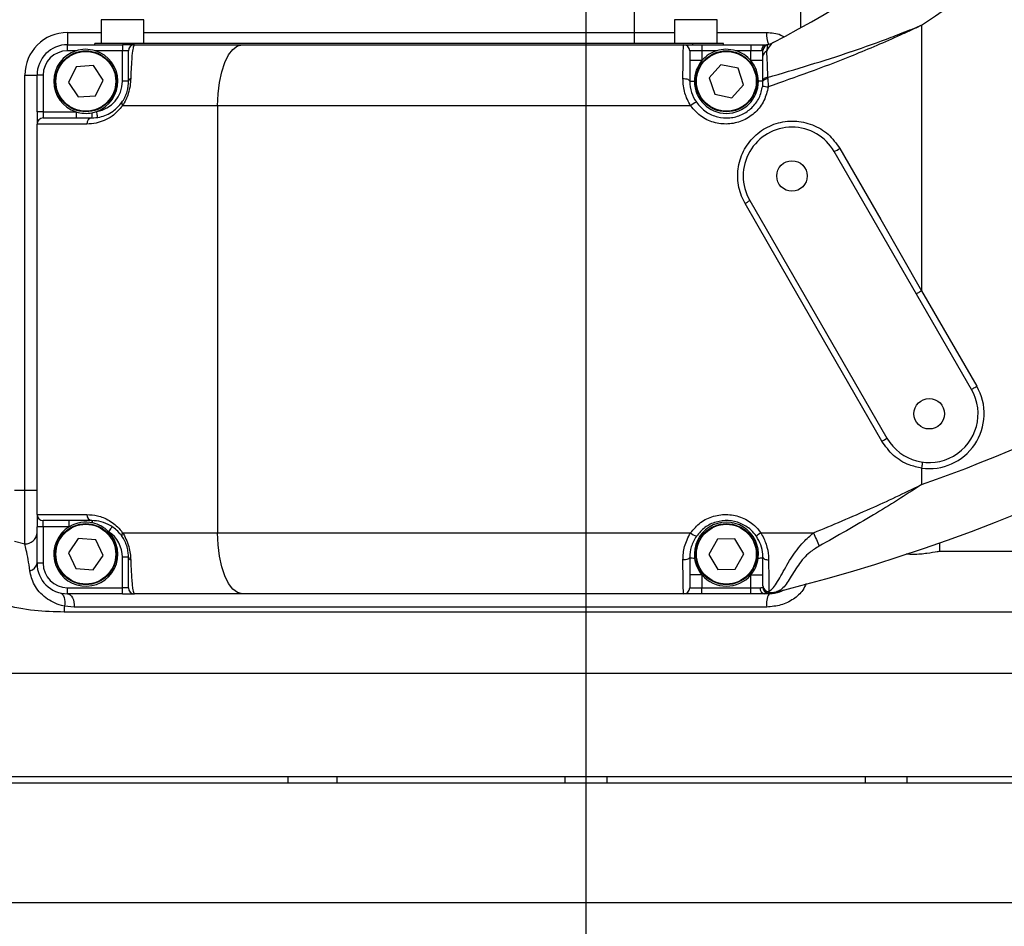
# Model space of a CAD drawing. Header units: millimetres. Extents: x 1654 to 2248, y 5204 to 5624.
# Tile 41 of 81: x 1798 to 1814, y 5445 to 5459. Entities that reach past the tile are written whole.
import ezdxf

# ---------------------------------------------------------------- set-up
doc = ezdxf.new("R2010")
doc.units = ezdxf.units.MM
doc.header["$PDSIZE"] = -1
for name, color, linetype in [('运动空间01轨迹1-1', 2, 'Continuous'), ('运动空间02尺寸标注', 3, 'Continuous'), ('运动空间04中心线', 1, 'Continuous'), ('运动空间05模型', 7, 'Continuous')]:
    doc.layers.add(name, color=color, linetype=linetype)
doc.styles.add('PC_TEXTSTYLE2', font='ISOCP.SHX', dxfattribs={"width": 0.707, "bigfont": 'GBCBIG.SHX'})
doc.styles.add('SLDTEXTSTYLE0', font='TXT', dxfattribs={"width": 0.7})
doc.dimstyles.new('SLDDIMSTYLE1', dxfattribs={"dimtxt": 5, "dimasz": 4.08, "dimexe": 1, "dimexo": 0.0625, "dimgap": 0.875, "dimtad": 1, "dimlfac": 10, "dimrnd": 1e-09, "dimzin": 12, "dimdsep": 46, "dimtxsty": 'SLDTEXTSTYLE0', "dimsah": 1, "dimcen": 0.09, "dimadec": 0, "dimazin": 3, "dimtfac": 1, "dimtdec": 3, "dimtofl": 0, "dimtmove": 0, "dimatfit": 3, "dimfxl": 1, "dimfrac": 2, "dimtolj": 1, "dimtzin": 12, "dimarcsym": 0})

# ---------------------------------------------------------------- blocks, each defined once
blk = doc.blocks.new('*D162')
at = {"layer": 'Defpoints', "color": 0}
for p in [(1948.799, 5468.664), (1806.83, 5433.492), (1806.83, 5424.168)]:
    blk.add_point(p, dxfattribs=at)
at = {"layer": '运动空间02尺寸标注', "color": 0, "lineweight": -2}
for p, q in [((1948.799, 5468.601), (1948.799, 5432.492)), ((1806.83, 5424.23), (1806.83, 5434.492)), ((1944.719, 5433.492), (1810.91, 5433.492))]:
    blk.add_line(p, q, dxfattribs=at)
at = {"layer": '运动空间02尺寸标注', "color": 0}
for points in [[(1810.91, 5434.172), (1810.91, 5432.812), (1806.83, 5433.492)], [(1944.719, 5432.812), (1944.719, 5434.172), (1948.799, 5433.492)]]:
    blk.add_solid(points, dxfattribs=at)
at = {"layer": '运动空间02尺寸标注', "color": 0, "insert": (1868.717, 5439.367), "char_height": 5, "attachment_point": 2}
blk.add_mtext('\\A1;1420', dxfattribs=at)
blk = doc.blocks.new('*D164')
at = {"layer": 'Defpoints', "color": 0}
for p in [(1755.398, 5468.664), (1815.68, 5468.664), (1813.43, 5425.664)]:
    blk.add_point(p, dxfattribs=at)
at = {"layer": '运动空间02尺寸标注', "color": 0, "lineweight": -2}
for p, q in [((1815.617, 5468.664), (1754.398, 5468.664)), ((1755.398, 5429.744), (1755.398, 5464.584)), ((1813.367, 5425.664), (1754.398, 5425.664))]:
    blk.add_line(p, q, dxfattribs=at)
at = {"layer": '运动空间02尺寸标注', "color": 0}
for points in [[(1756.078, 5464.584), (1754.718, 5464.584), (1755.398, 5468.664)], [(1754.718, 5429.744), (1756.078, 5429.744), (1755.398, 5425.664)]]:
    blk.add_solid(points, dxfattribs=at)
at = {"layer": '运动空间02尺寸标注', "color": 0, "insert": (1749.523, 5449.279), "char_height": 5, "attachment_point": 2, "rotation": 90, "style": 'PC_TEXTSTYLE2'}
blk.add_mtext('\\A1;430', dxfattribs=at)
blk = doc.blocks.new('*D171')
at = {"layer": 'Defpoints', "color": 0}
for p in [(1740.742, 5551.664), (1832.83, 5551.664), (1813.43, 5425.664)]:
    blk.add_point(p, dxfattribs=at)
at = {"layer": '运动空间02尺寸标注', "color": 0, "lineweight": -2}
for p, q in [((1832.767, 5551.664), (1739.742, 5551.664)), ((1740.742, 5429.744), (1740.742, 5547.584)), ((1813.367, 5425.664), (1739.742, 5425.664))]:
    blk.add_line(p, q, dxfattribs=at)
at = {"layer": '运动空间02尺寸标注', "color": 0}
for points in [[(1741.422, 5547.584), (1740.062, 5547.584), (1740.742, 5551.664)], [(1740.062, 5429.744), (1741.422, 5429.744), (1740.742, 5425.664)]]:
    blk.add_solid(points, dxfattribs=at)
at = {"layer": '运动空间02尺寸标注', "color": 0, "insert": (1737.367, 5488.664), "char_height": 5, "attachment_point": 5, "rotation": 90, "style": 'PC_TEXTSTYLE2'}
blk.add_mtext('\\A1;1260', dxfattribs=at)
blk = doc.blocks.new('*D131')
at = {"layer": 'Defpoints', "color": 0}
for p in [(1824.83, 5592.633), (1725.311, 5425.664), (1806.83, 5425.664)]:
    blk.add_point(p, dxfattribs=at)
at = {"layer": '运动空间02尺寸标注', "color": 0, "lineweight": -2}
for p, q in [((1824.767, 5592.633), (1724.311, 5592.633)), ((1725.311, 5588.553), (1725.311, 5429.744)), ((1806.768, 5425.664), (1724.311, 5425.664))]:
    blk.add_line(p, q, dxfattribs=at)
at = {"layer": '运动空间02尺寸标注', "color": 0}
for points in [[(1725.991, 5588.553), (1724.631, 5588.553), (1725.311, 5592.633)], [(1724.631, 5429.744), (1725.991, 5429.744), (1725.311, 5425.664)]]:
    blk.add_solid(points, dxfattribs=at)
at = {"layer": '运动空间02尺寸标注', "color": 0, "insert": (1721.936, 5509.148), "char_height": 5, "attachment_point": 5, "rotation": 90, "style": 'PC_TEXTSTYLE2'}
blk.add_mtext('\\A1;1669.7', dxfattribs=at)

msp = doc.modelspace()

# ---------------------------------------------------------------- linework, layer by layer
at = {"layer": '运动空间01轨迹1-1'}
msp.add_arc((1824.829779, 5468.663585), 123.96969, 289.99999841, 179.98431917, dxfattribs=at)
at = {"layer": '运动空间04中心线', "color": 2}
msp.add_line((1806.83015, 5423.881161), (1806.829775, 5469.863586), dxfattribs=at)
at = {"layer": '运动空间05模型', "lineweight": 25}
for p, q in [((1807.617632, 5462.143587), (1807.617632, 5459.163587)), ((1810.351661, 5459.243526), (1810.351661, 5462.143587)), ((1798.879776, 5459.373586), (1798.879776, 5458.983587)), ((1799.579776, 5459.373586), (1798.879776, 5459.373586)), ((1799.579776, 5458.983587), (1799.579776, 5459.373586)), ((1808.279774, 5459.373586), (1808.279774, 5458.983587)), ((1808.979774, 5459.373586), (1808.279774, 5459.373586)), ((1808.979774, 5458.983587), (1808.979774, 5459.373586)), ((1812.329775, 5459.281965), (1812.329775, 5454.931536)), ((1798.329774, 5459.163587), (1798.329774, 5458.963586)), ((1798.329774, 5459.163587), (1798.879776, 5459.163587)), ((1799.579776, 5459.163587), (1807.617632, 5459.163587)), ((1807.617632, 5459.163587), (1808.279774, 5459.163587)), ((1807.617632, 5459.163587), (1807.617632, 5458.983587)), ((1808.979774, 5459.163587), (1809.788427, 5459.163587)), ((1798.329774, 5458.863586), (1798.329774, 5458.963586)), ((1798.329774, 5458.963586), (1799.229774, 5458.963586)), ((1798.779774, 5458.963586), (1798.779774, 5458.983587)), ((1799.279777, 5458.983587), (1798.779774, 5458.983587)), ((1799.229774, 5458.963586), (1799.229774, 5458.863586)), ((1799.429775, 5458.963586), (1799.229774, 5458.963586)), ((1808.579776, 5458.983587), (1799.279777, 5458.983587)), ((1799.279777, 5458.963586), (1799.279777, 5458.983587)), ((1799.429775, 5458.963586), (1801.197562, 5458.963586)), ((1801.197562, 5458.963586), (1808.429775, 5458.963586)), ((1808.429775, 5458.963586), (1808.729774, 5458.963586)), ((1809.079776, 5458.983587), (1808.579776, 5458.983587)), ((1808.579776, 5458.963586), (1808.579776, 5458.983587)), ((1808.729774, 5458.963586), (1808.729774, 5458.863586)), ((1808.729774, 5458.963586), (1809.529776, 5458.963586)), ((1809.079776, 5458.963586), (1809.079776, 5458.983587)), ((1809.529776, 5458.963586), (1809.529776, 5458.863586)), ((1809.529776, 5458.963586), (1809.79316, 5458.963586)), ((1809.79316, 5458.963586), (1809.789557, 5458.963586)), ((1809.895319, 5458.997658), (1809.884131, 5458.991821)), ((1798.469696, 5458.863586), (1798.329774, 5458.863586)), ((1799.229774, 5458.863586), (1798.789853, 5458.863586)), ((1799.329776, 5458.863586), (1799.229774, 5458.863586)), ((1799.229774, 5458.363587), (1799.229774, 5458.863586)), ((1808.729774, 5458.863586), (1808.529777, 5458.863586)), ((1808.729774, 5458.863586), (1808.729774, 5458.703624)), ((1808.969698, 5458.863586), (1808.729774, 5458.863586)), ((1809.529776, 5458.863586), (1809.289852, 5458.863586)), ((1809.529776, 5458.703624), (1809.529776, 5458.863586)), ((1809.705365, 5458.863586), (1809.529776, 5458.863586)), ((1798.756144, 5458.620153), (1798.470766, 5458.601309)), ((1798.915154, 5458.382432), (1798.756144, 5458.620153)), ((1808.729774, 5458.703624), (1808.529777, 5458.703624)), ((1809.040791, 5458.635391), (1808.849892, 5458.422425)), ((1809.320674, 5458.576551), (1809.040791, 5458.635391)), ((1809.729776, 5458.703624), (1809.529776, 5458.703624)), ((1797.629774, 5458.463587), (1797.829774, 5458.463587)), ((1797.629774, 5451.663586), (1797.629774, 5458.463587)), ((1797.929776, 5458.463587), (1797.829774, 5458.463587)), ((1797.829774, 5457.863587), (1797.829774, 5458.463587)), ((1797.929776, 5458.463587), (1797.929776, 5457.863587)), ((1798.470766, 5458.601309), (1798.344398, 5458.344741)), ((1809.409657, 5458.304746), (1809.320674, 5458.576551)), ((1798.344398, 5458.344741), (1798.503405, 5458.107018)), ((1798.788786, 5458.125864), (1798.915154, 5458.382432)), ((1799.329776, 5458.363587), (1799.229774, 5458.363587)), ((1808.529777, 5458.363587), (1808.604774, 5458.363587)), ((1808.849892, 5458.422425), (1808.938879, 5458.150621)), ((1809.218759, 5458.091782), (1809.409657, 5458.304746)), ((1809.729776, 5458.363587), (1809.654776, 5458.363587)), ((1809.729776, 5458.363587), (1809.729776, 5458.379599)), ((1809.805906, 5458.427243), (1809.808034, 5458.403955)), ((1798.503405, 5458.107018), (1798.788786, 5458.125864)), ((1808.938879, 5458.150621), (1809.218759, 5458.091782)), ((1800.789506, 5457.963586), (1799.232281, 5457.963586)), ((1800.789506, 5457.963586), (1800.789506, 5450.963587)), ((1808.541924, 5457.963586), (1800.789506, 5457.963586)), ((1797.929776, 5457.863587), (1797.829774, 5457.863587)), ((1797.829774, 5457.863587), (1797.829774, 5457.663587)), ((1797.929776, 5457.863587), (1797.929776, 5457.763587)), ((1797.929776, 5457.863587), (1798.469696, 5457.863587)), ((1798.469696, 5457.863587), (1798.469696, 5457.763587)), ((1797.829774, 5451.263586), (1797.829774, 5457.663587)), ((1798.646102, 5457.663587), (1797.829774, 5457.663587)), ((1797.929776, 5457.763587), (1798.729775, 5457.763587)), ((1813.147596, 5453.315029), (1810.897595, 5457.212144)), ((1809.511954, 5456.412144), (1811.761955, 5452.515029)), ((1812.329775, 5454.931536), (1813.234198, 5453.365029)), ((1812.329775, 5452.023752), (1812.329775, 5451.753736)), ((1797.462279, 5451.663586), (1797.629774, 5451.663586)), ((1797.629774, 5450.782867), (1797.629774, 5451.663586)), ((1797.629774, 5451.663586), (1797.829774, 5451.663586)), ((1797.829774, 5451.263586), (1798.646102, 5451.263586)), ((1797.829774, 5451.263586), (1797.829774, 5451.063587)), ((1797.929776, 5451.063587), (1797.829774, 5451.063587)), ((1797.829774, 5450.463586), (1797.829774, 5451.063587)), ((1798.729775, 5451.163586), (1797.929776, 5451.163586)), ((1797.929776, 5451.063587), (1797.929776, 5451.163586)), ((1798.359359, 5451.063587), (1797.929776, 5451.063587)), ((1797.929776, 5451.063587), (1797.929776, 5450.463586)), ((1798.359359, 5451.063587), (1798.359359, 5451.163586)), ((1798.506907, 5450.871848), (1798.344678, 5450.636309)), ((1798.792002, 5450.849126), (1798.506907, 5450.871848)), ((1799.232281, 5450.963587), (1800.789506, 5450.963587)), ((1800.789506, 5450.963587), (1808.541924, 5450.963587)), ((1809.269339, 5450.863221), (1808.983368, 5450.859271)), ((1809.415749, 5450.617537), (1809.269339, 5450.863221)), ((1809.694916, 5450.963587), (1810.55893, 5450.963587)), ((1797.462279, 5450.827001), (1797.629774, 5450.782867)), ((1798.914871, 5450.590864), (1798.792002, 5450.849126)), ((1808.983368, 5450.859271), (1808.843804, 5450.609636)), ((1812.629775, 5450.661694), (1812.629775, 5450.799162)), ((1798.344678, 5450.636309), (1798.46755, 5450.378048)), ((1798.752645, 5450.355325), (1798.914871, 5450.590864)), ((1799.329776, 5450.563586), (1799.229774, 5450.563586)), ((1799.229774, 5450.063586), (1799.229774, 5450.563586)), ((1808.843804, 5450.609636), (1808.990211, 5450.363951)), ((1809.276182, 5450.367902), (1809.415749, 5450.617537)), ((1812.646854, 5450.663587), (1814.984462, 5450.663587)), ((1797.929776, 5450.463586), (1797.829774, 5450.463586)), ((1798.46755, 5450.378048), (1798.752645, 5450.355325)), ((1808.729774, 5450.27355), (1808.529777, 5450.27355)), ((1808.729774, 5450.27355), (1808.729774, 5450.063586)), ((1808.990211, 5450.363951), (1809.276182, 5450.367902)), ((1809.529776, 5450.27355), (1809.729776, 5450.27355)), ((1809.529776, 5450.063586), (1809.529776, 5450.27355)), ((1798.329774, 5450.063586), (1799.229774, 5450.063586)), ((1798.329774, 5449.963587), (1798.329774, 5450.063586)), ((1799.329776, 5450.063586), (1799.229774, 5450.063586)), ((1799.229774, 5449.963587), (1799.229774, 5450.063586)), ((1808.529777, 5450.063586), (1808.729774, 5450.063586)), ((1808.729774, 5449.963587), (1808.729774, 5450.063586)), ((1808.729774, 5450.063586), (1809.529776, 5450.063586)), ((1809.529776, 5450.063586), (1809.682301, 5450.063586)), ((1809.529776, 5449.963587), (1809.529776, 5450.063586)), ((1799.229774, 5449.963587), (1798.329774, 5449.963587)), ((1799.229774, 5449.963587), (1799.429775, 5449.963587)), ((1801.197562, 5449.963587), (1799.429775, 5449.963587)), ((1808.429775, 5449.963587), (1801.197562, 5449.963587)), ((1808.729774, 5449.963587), (1808.429775, 5449.963587)), ((1809.529776, 5449.963587), (1808.729774, 5449.963587)), ((1809.758562, 5449.963587), (1809.529776, 5449.963587)), ((1809.757901, 5449.963587), (1809.758562, 5449.963587)), ((1809.827361, 5449.999585), (1809.831557, 5449.986845)), ((1809.831557, 5449.986845), (1809.844995, 5449.96941)), ((1809.926793, 5449.979047), (1809.838561, 5449.965765)), ((1810.013953, 5450.011911), (1809.926793, 5449.979047)), ((1798.441258, 5449.746919), (1798.277954, 5449.76342)), ((1809.790427, 5449.746919), (1798.441258, 5449.746919)), ((1815.566939, 5449.663586), (1798.275105, 5449.663586)), ((1791.829777, 5448.663586), (1816.377908, 5448.663586)), ((1821.829775, 5446.963586), (1791.830528, 5446.963586)), ((1791.861368, 5446.863586), (1821.829775, 5446.863586)), ((1801.946116, 5446.863586), (1801.946116, 5446.963586)), ((1802.741942, 5446.963586), (1802.741942, 5446.863586)), ((1806.489307, 5446.863586), (1806.489307, 5446.963586)), ((1807.170242, 5446.963586), (1807.170242, 5446.863586)), ((1811.410064, 5446.863586), (1811.410064, 5446.963586)), ((1812.087608, 5446.963586), (1812.087608, 5446.863586)), ((1795.098013, 5444.902648), (1821.829775, 5444.902648))]:
    msp.add_line(p, q, dxfattribs=at)
at = {"layer": '运动空间05模型', "lineweight": 25, "flags": 128}
for points in [[(1800.789506, 5457.963586), (1800.797347, 5458.158676), (1800.820569, 5458.34627), (1800.858277, 5458.519156), (1800.909022, 5458.670694), (1800.970859, 5458.795056), (1801.041404, 5458.887465), (1801.117954, 5458.944371), (1801.197562, 5458.963586)], [(1808.417336, 5458.408031), (1808.438486, 5458.408208), (1808.459247, 5458.406389), (1808.47869, 5458.402655), (1808.495942, 5458.397171), (1808.510235, 5458.390185), (1808.520925, 5458.382009), (1808.527539, 5458.373009), (1808.529777, 5458.363587)], [(1809.805906, 5458.427243), (1809.790168, 5458.424649), (1809.77552, 5458.420812), (1809.762371, 5458.415839), (1809.751076, 5458.409868), (1809.741953, 5458.403063), (1809.735251, 5458.395611), (1809.731153, 5458.387718), (1809.729776, 5458.379599)], [(1809.808034, 5458.403955), (1809.791929, 5458.401869), (1809.776906, 5458.398692), (1809.763384, 5458.394516), (1809.751755, 5458.389458), (1809.742347, 5458.383663), (1809.73543, 5458.377297), (1809.731198, 5458.370541), (1809.729776, 5458.363587)], [(1798.823524, 5457.770956), (1798.823226, 5457.772854), (1798.822335, 5457.778475), (1798.820892, 5457.787602), (1798.818949, 5457.799886), (1798.81658, 5457.814853), (1798.81388, 5457.83193), (1798.810947, 5457.850458), (1798.807902, 5457.869728)], [(1810.988939, 5457.262143), (1811.65917, 5456.097168), (1812.329775, 5454.931536)], [(1811.677659, 5452.465029), (1810.929144, 5453.766078), (1810.181612, 5455.065421), (1809.435586, 5456.362143)], [(1812.243173, 5454.881535), (1812.244836, 5454.882497), (1812.249765, 5454.885342), (1812.257767, 5454.889962), (1812.268538, 5454.89618), (1812.281663, 5454.903757), (1812.296635, 5454.912402), (1812.312881, 5454.921781), (1812.329775, 5454.931536)], [(1813.147596, 5453.315029), (1813.149259, 5453.31599), (1813.154188, 5453.318835), (1813.16219, 5453.323456), (1813.172961, 5453.329674), (1813.186086, 5453.337251), (1813.201058, 5453.345895), (1813.217304, 5453.355275), (1813.234198, 5453.365029)], [(1812.343663, 5452.122783), (1812.343398, 5452.12088), (1812.342608, 5452.115244), (1812.341324, 5452.106093), (1812.339595, 5452.093778), (1812.337491, 5452.078771), (1812.335089, 5452.061649), (1812.332484, 5452.043072), (1812.329775, 5452.023752)], [(1799.059248, 5451.065032), (1799.058193, 5451.063426), (1799.055067, 5451.05867), (1799.049995, 5451.050947), (1799.043164, 5451.040554), (1799.034843, 5451.027889), (1799.025351, 5451.01344), (1799.015049, 5450.997762), (1799.004335, 5450.981458)], [(1801.197562, 5449.963587), (1801.117954, 5449.982801), (1801.041404, 5450.039707), (1800.970859, 5450.132117), (1800.909022, 5450.25648), (1800.858277, 5450.408016), (1800.820569, 5450.580903), (1800.797347, 5450.768496), (1800.789506, 5450.963587)], [(1808.529777, 5450.563586), (1808.527539, 5450.554164), (1808.520925, 5450.545163), (1808.510235, 5450.536987), (1808.495942, 5450.530002), (1808.47869, 5450.524519), (1808.459247, 5450.520784), (1808.438486, 5450.518964), (1808.417336, 5450.519142)], [(1809.729776, 5450.563586), (1809.731508, 5450.555325), (1809.736643, 5450.547349), (1809.745002, 5450.539936), (1809.7563, 5450.533342), (1809.77014, 5450.527795), (1809.786049, 5450.523488), (1809.803468, 5450.520571), (1809.821803, 5450.519142)], [(1798.211694, 5449.977729), (1798.232136, 5449.968991), (1798.250097, 5449.95345), (1798.264921, 5449.931677), (1798.276064, 5449.904469), (1798.283118, 5449.872825), (1798.285821, 5449.837904), (1798.284078, 5449.800985), (1798.277954, 5449.76342)], [(1798.329774, 5449.963587), (1798.352743, 5449.959326), (1798.374734, 5449.946726), (1798.394809, 5449.926323), (1798.412112, 5449.898987), (1798.425907, 5449.865882), (1798.435608, 5449.828419), (1798.440799, 5449.788193), (1798.441258, 5449.746919)]]:
    msp.add_lwpolyline(points, dxfattribs=at)
at = {"layer": '运动空间05模型', "lineweight": 25}
for centre, radius in [((1798.629775, 5458.363586), 0.5), ((1798.629775, 5458.363586), 0.49), ((1809.129775, 5458.363586), 0.5), ((1809.129775, 5458.363586), 0.49), ((1810.204775, 5456.812144), 0.25), ((1812.454775, 5452.915029), 0.25), ((1798.629775, 5450.613586), 0.5), ((1798.629775, 5450.613586), 0.49), ((1809.129775, 5450.613586), 0.5), ((1809.129775, 5450.613586), 0.49)]:
    msp.add_circle(centre, radius, dxfattribs=at)
for centre, radius, start, end in [((1800.637953, 5476.726199), 20, 297.5362036, 341.5678831), ((1802.661205, 5479.094525), 30, 284.0495315, 334.8016898), ((1800.637953, 5476.726199), 21, 303.8315738, 315.7519707), ((1798.329775, 5458.463586), 0.7, 90, 180), ((1810.165277, 5459.124453), 0.378876, 174.0714588, 204.0210521), ((1798.329775, 5458.463586), 0.5, 90, 180), ((1799.429775, 5458.863586), 0.1, 90, 180), ((1808.429775, 5458.863586), 0.1, 0, 90), ((1809.799683, 5458.86932), 0.094492, 93.9586909, 183.4786134), ((1809.829775, 5458.870363), 0.1, 100.5613921, 180), ((1809.829657, 5458.867383), 0.099881, 102.1160204, 179.9677521), ((1809.750985, 5459.247228), 0.28803, 281.5577247, 297.5335478), ((1809.75646, 5459.263586), 0.3, 280.5613921, 297.5723541), ((1798.329775, 5458.463586), 0.4, 90, 180), ((1798.629775, 5458.363586), 0.525, 107.7527902, 252.2472098), ((1798.629775, 5458.363586), 0.525, 289.8333619, 72.2472098), ((1809.129775, 5458.363586), 0.525, 107.7527902, 139.6324065), ((1809.129775, 5458.363586), 0.525, 40.3675935, 72.2472098), ((1809.820284, 5458.770902), 0.090537, 111.0876014, 178.5358199), ((1809.129775, 5458.363586), 0.525, 139.6324065, 180), ((1809.129775, 5458.363586), 0.525, 0, 40.3675935), ((1798.729775, 5458.363586), 0.5, 278.9892993, 0), ((1799.383539, 5458.356593), 0.054217, 108.4223833, 172.5882707), ((1809.129775, 5458.363586), 0.525, 180, 0), ((1810.040706, 5460.146084), 1.887706, 260.3604804, 263.1285343), ((1799.27023, 5457.99977), 0.052435, 156.4399345, 223.6360243), ((1808.782378, 5457.670204), 0.379329, 112.472316, 129.3378033), ((1798.629775, 5458.363586), 0.525, 252.2472098, 281.3099325), ((1798.059556, 5457.82954), 0.673456, 354.3798634, 1.6372028), ((1798.629775, 5458.363586), 0.525, 281.3099325, 289.8333619), ((1797.929775, 5457.663586), 0.1, 90, 180), ((1798.738736, 5457.671083), 0.092937, 95.5329866, 184.6266596), ((1810.204775, 5456.812144), 0.8, 30, 210), ((1810.408927, 5458.213333), 1.114081, 296.0164409, 301.3738221), ((1809.237591, 5456.747869), 0.433574, 297.1715576, 309.2565234), ((1802.661205, 5479.094525), 29, 289.4752101, 305.6905), ((1812.454775, 5452.915029), 0.8, 210, 30), ((1812.454775, 5452.915029), 0.9, 262.0164439, 30), ((1810.641775, 5454.307498), 2.113704, 299.3458249, 302.0027796), ((1797.929775, 5451.263586), 0.1, 180, 270), ((1798.738734, 5451.256089), 0.092936, 175.3727089, 264.4676449), ((1798.629775, 5450.613586), 0.525, 121.0027191, 44.483777), ((1798.629775, 5450.613586), 0.525, 77.4711923, 121.0027191), ((1798.695996, 5451.129755), 0.047808, 355.5970006, 45.0448241), ((1798.629775, 5450.613586), 0.525, 44.483777, 77.4711923), ((1809.129775, 5450.613586), 0.525, 352.8749837, 187.1250163), ((1797.640993, 5450.971744), 0.18921, 266.6005582, 356.1412482), ((1798.729775, 5450.563586), 0.5, 0, 56.693247), ((1799.27023, 5450.927402), 0.052435, 136.3639048, 203.5601364), ((1808.782424, 5451.257045), 0.379418, 230.6641763, 247.5257043), ((1809.919599, 5450.602655), 0.425152, 121.9025326, 134.3942965), ((1817.836978, 5453.928769), 7.858899, 202.166698, 203.8978621), ((1799.383537, 5450.570579), 0.054214, 187.4101362, 251.5792098), ((1808.597522, 5450.703586), 0.155529, 244.1777506, 274.1695465), ((1809.129775, 5450.613586), 0.525, 187.1250163, 220.3675935), ((1809.129775, 5450.613586), 0.525, 319.6324065, 352.8749837), ((1809.662024, 5450.703622), 0.155564, 265.8339214, 295.8187815), ((1797.687961, 5450.483914), 0.143263, 279.4490108, 351.842906), ((1798.329775, 5450.463586), 0.5, 180, 270), ((1798.329775, 5450.463586), 0.4, 180, 270), ((1809.129775, 5450.613586), 0.525, 220.3675935, 319.6324065), ((1799.429775, 5450.063586), 0.1, 180, 270), ((1808.429775, 5450.063586), 0.1, 270, 0), ((1809.772272, 5450.053121), 0.090578, 173.3651551, 261.2942739), ((1809.829775, 5450.068246), 0.1, 180, 278.7536502), ((1809.827922, 5450.097745), 0.098161, 181.0270493, 269.6727391), ((1809.828845, 5450.085882), 0.099074, 180.5838797, 271.5685876), ((1810.100522, 5449.802511), 0.315039, 149.250292, 190.1635958), ((1809.829602, 5449.983094), 0.019508, 270.5073748, 297.3363457), ((1809.875045, 5450.270806), 0.287272, 261.2929183, 283.8930599), ((1809.768901, 5450.463586), 0.5, 278.7536502, 283.9419583), ((1800.023761, 5449.66364), 1.748656, 176.728865, 180.0017651)]:
    msp.add_arc(centre, radius, start, end, dxfattribs=at)
for points, knots in [([(1809.805906, 5458.427243), (1810.264592, 5458.562169), (1810.724234, 5458.697376), (1811.397968, 5458.927145), (1811.663159, 5459.022097), (1811.981101, 5459.143323), (1812.084795, 5459.183815), (1812.200359, 5459.229583), (1812.264349, 5459.255282), (1812.325853, 5459.280365), (1812.329775, 5459.281965)], [0, 0, 0, 0, 0.53927878, 0.540403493, 0.800403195, 0.855661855, 0.922568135, 0.925413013, 0.99524274, 1, 1, 1, 1]), ([(1812.329775, 5459.281965), (1812.325946, 5459.280148), (1812.266024, 5459.251726), (1812.149763, 5459.197285), (1812.035928, 5459.145213), (1811.72344, 5459.004122), (1811.446285, 5458.885586), (1810.72803, 5458.594896), (1810.26178, 5458.429999), (1809.814856, 5458.271937)], [0, 0, 0, 0, 0.00468424, 0.073298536, 0.141880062, 0.143035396, 0.452258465, 0.474962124, 1, 1, 1, 1]), ([(1809.788427, 5459.163587), (1809.869708, 5459.160412), (1809.968803, 5459.156542), (1810.050848, 5459.105486), (1810.065598, 5459.096308)], [0, 0, 0, 0, 0.820230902, 1, 1, 1, 1]), ([(1799.429775, 5458.963586), (1799.423963, 5458.959561), (1799.412201, 5458.951415), (1799.394368, 5458.867818), (1799.379998, 5458.719797), (1799.370917, 5458.547681), (1799.367594, 5458.444808), (1799.366406, 5458.408031)], [0, 0, 0, 0, 0.236659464, 0.478923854, 0.747525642, 0.909739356, 1, 1, 1, 1]), ([(1808.417336, 5458.408031), (1808.418146, 5458.503902), (1808.419766, 5458.695556), (1808.423708, 5458.885951), (1808.427233, 5458.958127), (1808.429302, 5458.96257), (1808.429775, 5458.963586)], [0, 0, 0, 0, 0.30275304, 0.605232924, 0.909698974, 1, 1, 1, 1]), ([(1809.884131, 5458.991821), (1809.858318, 5458.96734), (1809.826853, 5458.9375), (1809.793669, 5458.86788), (1809.787709, 5458.855376)], [0, 0, 0, 0, 0.820394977, 1, 1, 1, 1]), ([(1809.808693, 5458.965039), (1809.807341, 5458.962999), (1809.799452, 5458.951089), (1809.79303, 5458.898749), (1809.787709, 5458.855376)], [0, 0, 0, 0, 0.171312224, 1, 1, 1, 1]), ([(1809.811446, 5458.968669), (1809.811098, 5458.968201), (1809.810689, 5458.967652), (1809.80895, 5458.965376), (1809.808693, 5458.965039)], [0, 0, 0, 0, 0.852224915, 1, 1, 1, 1]), ([(1798.789853, 5458.863586), (1798.732466, 5458.876668), (1798.625466, 5458.90106), (1798.519042, 5458.875458), (1798.469696, 5458.863586)], [0, 0, 0, 0, 0.536325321, 1, 1, 1, 1]), ([(1799.329776, 5458.363587), (1799.329776, 5458.40887), (1799.329776, 5458.501136), (1799.329776, 5458.651822), (1799.329776, 5458.777383), (1799.329776, 5458.85257), (1799.329776, 5458.859882), (1799.329776, 5458.863586)], [0, 0, 0, 0, 0.1209887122, 0.2465144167, 0.5135925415, 0.7536212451, 1, 1, 1, 1]), ([(1808.529777, 5458.863586), (1808.529777, 5458.862672), (1808.529777, 5458.858675), (1808.529777, 5458.793743), (1808.529777, 5458.622437), (1808.529777, 5458.449878), (1808.529777, 5458.363587)], [0, 0, 0, 0, 0.0903599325, 0.3949725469, 0.6974428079, 1, 1, 1, 1]), ([(1809.289852, 5458.863586), (1809.232465, 5458.876668), (1809.125466, 5458.90106), (1809.019043, 5458.875458), (1808.969698, 5458.863586)], [0, 0, 0, 0, 0.536330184, 1, 1, 1, 1]), ([(1809.729776, 5458.773215), (1809.729776, 5458.811033), (1809.729776, 5458.85662), (1809.729776, 5458.865864), (1809.729776, 5458.86744)], [0, 0, 0, 0, 0.829586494, 1, 1, 1, 1]), ([(1809.729776, 5458.379599), (1809.729776, 5458.45607), (1809.729776, 5458.62), (1809.729776, 5458.719911), (1809.729776, 5458.773215)], [0, 0, 0, 0, 0.466480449, 1, 1, 1, 1]), ([(1809.787709, 5458.855376), (1809.790213, 5458.797221), (1809.794163, 5458.7055), (1809.801179, 5458.539939), (1809.804714, 5458.45567), (1809.805906, 5458.427243)], [0, 0, 0, 0, 0.5344805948, 0.8429650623, 1, 1, 1, 1]), ([(1799.222166, 5458.020729), (1799.237558, 5458.044686), (1799.266475, 5458.089694), (1799.301585, 5458.17471), (1799.317107, 5458.237331), (1799.327685, 5458.301851), (1799.328799, 5458.334736), (1799.329776, 5458.363587)], [0, 0, 0, 0, 0.252082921, 0.473590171, 0.69672261, 0.733924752, 1, 1, 1, 1]), ([(1799.366406, 5458.408031), (1799.364074, 5458.370081), (1799.359377, 5458.293657), (1799.330144, 5458.16969), (1799.286403, 5458.055511), (1799.250827, 5457.995086), (1799.232281, 5457.963586)], [0, 0, 0, 0, 0.263411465, 0.530468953, 0.755222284, 1, 1, 1, 1]), ([(1808.541924, 5457.963586), (1808.506177, 5458.032224), (1808.430754, 5458.177044), (1808.421961, 5458.328407), (1808.417336, 5458.408031)], [0, 0, 0, 0, 0.473953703, 1, 1, 1, 1]), ([(1808.529777, 5458.363587), (1808.534094, 5458.302175), (1808.542296, 5458.185481), (1808.606818, 5458.073689), (1808.637384, 5458.020729)], [0, 0, 0, 0, 0.526257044, 1, 1, 1, 1]), ([(1809.724611, 5458.285031), (1809.725551, 5458.292772), (1809.728842, 5458.319868), (1809.729387, 5458.34537), (1809.729776, 5458.363587)], [0, 0, 0, 0, 0.285680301, 1, 1, 1, 1]), ([(1809.808034, 5458.403955), (1809.810498, 5458.37326), (1809.813938, 5458.330394), (1809.814653, 5458.284864), (1809.814856, 5458.271937)], [0, 0, 0, 0, 0.716066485, 1, 1, 1, 1]), ([(1809.814856, 5458.271937), (1809.79687, 5458.1951), (1809.760882, 5458.041359), (1809.613985, 5457.849905), (1809.417334, 5457.715288), (1809.18493, 5457.653138), (1808.945995, 5457.671905), (1808.712392, 5457.769206), (1808.600698, 5457.896568), (1808.541924, 5457.963586)], [0, 0, 0, 0, 0.139302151, 0.278726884, 0.418596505, 0.559218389, 0.700614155, 0.84246152, 1, 1, 1, 1]), ([(1808.637384, 5458.020729), (1808.687577, 5457.963288), (1808.782945, 5457.85415), (1808.982455, 5457.770726), (1809.186557, 5457.754627), (1809.385098, 5457.807905), (1809.553083, 5457.923324), (1809.678528, 5458.087444), (1809.709252, 5458.219176), (1809.724611, 5458.285031)], [0, 0, 0, 0, 0.157622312, 0.299484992, 0.440828, 0.581366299, 0.721176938, 0.860612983, 1, 1, 1, 1]), ([(1799.232281, 5457.963586), (1799.176349, 5457.90078), (1799.081568, 5457.79435), (1798.930222, 5457.717356), (1798.789122, 5457.671424), (1798.697187, 5457.666386), (1798.646102, 5457.663587)], [0, 0, 0, 0, 0.303103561, 0.513635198, 0.729747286, 1, 1, 1, 1]), ([(1798.729775, 5457.763587), (1798.772588, 5457.765943), (1798.848373, 5457.770114), (1798.966784, 5457.809064), (1799.093203, 5457.873513), (1799.174903, 5457.966776), (1799.222166, 5458.020729)], [0, 0, 0, 0, 0.275218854, 0.487170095, 0.70332784, 1, 1, 1, 1]), ([(1809.435586, 5456.362143), (1809.420682, 5456.390119), (1809.358717, 5456.506442), (1809.301903, 5456.737415), (1809.32764, 5457.043208), (1809.454058, 5457.324542), (1809.666453, 5457.548006), (1809.940479, 5457.687921), (1810.245227, 5457.728946), (1810.544248, 5457.665665), (1810.8121, 5457.509932), (1810.929969, 5457.344773), (1810.988939, 5457.262143)], [0, 0, 0, 0, 0.033820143, 0.140621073, 0.247805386, 0.355472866, 0.46335358, 0.571077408, 0.67847278, 0.785622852, 0.892746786, 1, 1, 1, 1]), ([(1812.329775, 5452.023752), (1812.261657, 5452.038356), (1812.095105, 5452.074063), (1811.854601, 5452.218073), (1811.736662, 5452.382679), (1811.677659, 5452.465029)], [0, 0, 0, 0, 0.256954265, 0.628262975, 1, 1, 1, 1]), ([(1810.55893, 5450.963587), (1810.871089, 5451.093628), (1811.464101, 5451.34067), (1812.049214, 5451.617118), (1812.326404, 5451.752095), (1812.329775, 5451.753736)], [0, 0, 0, 0, 0.523342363, 0.994202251, 1, 1, 1, 1]), ([(1812.329775, 5451.753736), (1812.326647, 5451.751699), (1812.06605, 5451.581951), (1811.513572, 5451.230745), (1810.949404, 5450.912782), (1810.65183, 5450.745071)], [0, 0, 0, 0, 0.005708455, 0.475554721, 1, 1, 1, 1]), ([(1798.646102, 5451.263586), (1798.703781, 5451.259901), (1798.821039, 5451.252408), (1799.011721, 5451.17686), (1799.153898, 5451.067322), (1799.219509, 5450.98049), (1799.232281, 5450.963587)], [0, 0, 0, 0, 0.304145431, 0.618311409, 0.92569979, 1, 1, 1, 1]), ([(1808.541924, 5450.963587), (1808.593665, 5451.023951), (1808.697191, 5451.144732), (1808.917202, 5451.247473), (1809.155982, 5451.276428), (1809.391264, 5451.222642), (1809.577242, 5451.109578), (1809.661035, 5451.005621), (1809.694916, 5450.963587)], [0, 0, 0, 0, 0.175434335, 0.351021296, 0.527567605, 0.704366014, 0.880460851, 1, 1, 1, 1]), ([(1799.222166, 5450.906444), (1799.21142, 5450.920946), (1799.155455, 5450.996475), (1799.03677, 5451.088897), (1798.877192, 5451.15388), (1798.779486, 5451.160313), (1798.729775, 5451.163586)], [0, 0, 0, 0, 0.071954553, 0.37473002, 0.681874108, 1, 1, 1, 1]), ([(1809.622166, 5450.906444), (1809.593231, 5450.942472), (1809.521688, 5451.031552), (1809.362828, 5451.128491), (1809.161826, 5451.174597), (1808.957862, 5451.149762), (1808.769966, 5451.061683), (1808.681571, 5450.958182), (1808.637384, 5450.906444)], [0, 0, 0, 0, 0.119545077, 0.295579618, 0.472297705, 0.648811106, 0.824448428, 1, 1, 1, 1]), ([(1799.329776, 5450.563586), (1799.328957, 5450.589075), (1799.327322, 5450.640005), (1799.308996, 5450.728422), (1799.285976, 5450.790568), (1799.258027, 5450.850662), (1799.238424, 5450.881155), (1799.222166, 5450.906444)], [0, 0, 0, 0, 0.236752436, 0.473055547, 0.679954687, 0.734577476, 1, 1, 1, 1]), ([(1799.232281, 5450.963587), (1799.251811, 5450.93027), (1799.291452, 5450.862648), (1799.335152, 5450.741148), (1799.360501, 5450.620757), (1799.364462, 5450.552598), (1799.366406, 5450.519142)], [0, 0, 0, 0, 0.258123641, 0.523902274, 0.766308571, 1, 1, 1, 1]), ([(1808.417336, 5450.519142), (1808.421137, 5450.592047), (1808.428999, 5450.742843), (1808.503462, 5450.888401), (1808.541924, 5450.963587)], [0, 0, 0, 0, 0.483471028, 1, 1, 1, 1]), ([(1808.637384, 5450.906444), (1808.604491, 5450.848413), (1808.540751, 5450.735958), (1808.533356, 5450.619802), (1808.529777, 5450.563586)], [0, 0, 0, 0, 0.51603661, 1, 1, 1, 1]), ([(1809.729776, 5450.563586), (1809.729354, 5450.579984), (1809.727713, 5450.643729), (1809.704106, 5450.766403), (1809.649355, 5450.859976), (1809.622166, 5450.906444)], [0, 0, 0, 0, 0.1484643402, 0.5771401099, 1, 1, 1, 1]), ([(1809.694916, 5450.963587), (1809.726789, 5450.903185), (1809.791109, 5450.781293), (1809.81889, 5450.624173), (1809.821212, 5450.54045), (1809.821803, 5450.519142)], [0, 0, 0, 0, 0.422728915, 0.853084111, 1, 1, 1, 1]), ([(1809.827361, 5449.999585), (1809.846151, 5450.014329), (1809.889126, 5450.048048), (1809.951681, 5450.134897), (1810.021785, 5450.255167), (1810.098427, 5450.395501), (1810.184928, 5450.542544), (1810.282821, 5450.683655), (1810.403454, 5450.828329), (1810.502445, 5450.914447), (1810.55893, 5450.963587)], [0, 0, 0, 0, 0.1038003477, 0.237395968, 0.3710131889, 0.5017582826, 0.6268830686, 0.7444721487, 0.8541930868, 1, 1, 1, 1]), ([(1797.71148, 5450.342594), (1797.70309, 5450.405348), (1797.68614, 5450.532119), (1797.658006, 5450.670862), (1797.6382, 5450.749439), (1797.629774, 5450.782867)], [0, 0, 0, 0, 0.3603033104, 0.7278618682, 1, 1, 1, 1]), ([(1810.65183, 5450.745071), (1810.598183, 5450.712024), (1810.504068, 5450.65405), (1810.392313, 5450.543203), (1810.303824, 5450.430292), (1810.22685, 5450.309371), (1810.157697, 5450.193139), (1810.091149, 5450.094983), (1810.022944, 5450.022291), (1809.970403, 5450.002085), (1809.944022, 5449.991938)], [0, 0, 0, 0, 0.130273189, 0.228543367, 0.336183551, 0.454656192, 0.583045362, 0.718786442, 0.858798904, 1, 1, 1, 1]), ([(1799.329776, 5450.063586), (1799.329776, 5450.066658), (1799.329776, 5450.072854), (1799.329776, 5450.128642), (1799.329776, 5450.215098), (1799.329776, 5450.31395), (1799.329776, 5450.430374), (1799.329776, 5450.518735), (1799.329776, 5450.563586)], [0, 0, 0, 0, 0.22507286, 0.454114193, 0.607360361, 0.764286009, 0.880351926, 1, 1, 1, 1]), ([(1808.529777, 5450.563586), (1808.529777, 5450.539971), (1808.529777, 5450.426379), (1808.529777, 5450.251566), (1808.529777, 5450.093822), (1808.529777, 5450.073664), (1808.529777, 5450.063586)], [0, 0, 0, 0, 0.080207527, 0.385795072, 0.692923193, 1, 1, 1, 1]), ([(1809.729776, 5450.095985), (1809.729776, 5450.111788), (1809.729776, 5450.15932), (1809.729776, 5450.305602), (1809.729776, 5450.477588), (1809.729776, 5450.563586)], [0, 0, 0, 0, 0.1993700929, 0.5996634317, 1, 1, 1, 1]), ([(1812.075684, 5450.617704), (1812.114804, 5450.615873), (1812.243871, 5450.609834), (1812.427345, 5450.629346), (1812.578271, 5450.65738), (1812.628028, 5450.661883), (1812.646854, 5450.663587)], [0, 0, 0, 0, 0.141971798, 0.468404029, 0.798860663, 1, 1, 1, 1]), ([(1799.366406, 5450.519142), (1799.367999, 5450.471102), (1799.371239, 5450.373389), (1799.378182, 5450.245038), (1799.386898, 5450.133488), (1799.396707, 5450.054388), (1799.410937, 5449.979943), (1799.421943, 5449.970387), (1799.429775, 5449.963587)], [0, 0, 0, 0, 0.118769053, 0.241574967, 0.39524033, 0.553357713, 0.682199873, 1, 1, 1, 1]), ([(1808.429775, 5449.963587), (1808.428166, 5449.974789), (1808.424948, 5449.997199), (1808.420796, 5450.172524), (1808.418432, 5450.36673), (1808.417524, 5450.492903), (1808.417336, 5450.519142)], [0, 0, 0, 0, 0.306899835, 0.613985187, 0.919723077, 1, 1, 1, 1]), ([(1809.821803, 5450.519142), (1809.822321, 5450.423592), (1809.823357, 5450.232528), (1809.825461, 5450.069964), (1809.826887, 5450.017144), (1809.827361, 5449.999585)], [0, 0, 0, 0, 0.400411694, 0.800675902, 1, 1, 1, 1]), ([(1798.277954, 5449.76342), (1798.261971, 5449.767015), (1798.152497, 5449.791635), (1797.961545, 5449.885293), (1797.769023, 5450.097681), (1797.729898, 5450.264205), (1797.71148, 5450.342594)], [0, 0, 0, 0, 0.055052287, 0.377093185, 0.706775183, 1, 1, 1, 1]), ([(1809.682301, 5450.063586), (1809.695423, 5450.064342), (1809.718129, 5450.065649), (1809.725282, 5450.06724), (1809.728301, 5450.067912)], [0, 0, 0, 0, 0.57789401, 1, 1, 1, 1]), ([(1810.437724, 5450.132947), (1810.420855, 5450.095302), (1810.377456, 5449.998457), (1810.23095, 5449.868291), (1810.0257, 5449.766509), (1809.869644, 5449.753515), (1809.790427, 5449.746919)], [0, 0, 0, 0, 0.169580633, 0.436253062, 0.7138318, 1, 1, 1, 1]), ([(1798.275105, 5449.663586), (1798.112668, 5449.668864), (1797.77143, 5449.679953), (1797.268856, 5449.772352), (1796.952868, 5449.917208), (1796.793172, 5449.990416)], [0, 0, 0, 0, 0.310032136, 0.651300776, 1, 1, 1, 1]), ([(1809.829775, 5449.963587), (1809.806152, 5449.963587), (1809.782147, 5449.963587), (1809.758281, 5449.963587), (1809.757901, 5449.963587)], [0, 0, 0, 0, 0.984058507, 1, 1, 1, 1]), ([(1809.842232, 5449.968993), (1809.836425, 5449.968236), (1809.823451, 5449.966546), (1809.787014, 5449.963724), (1809.761756, 5449.963602), (1809.758562, 5449.963587)], [0, 0, 0, 0, 0.414480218, 0.925959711, 1, 1, 1, 1]), ([(1809.838561, 5449.965765), (1809.825397, 5449.965132), (1809.802331, 5449.964024), (1809.779287, 5449.963818), (1809.769395, 5449.96373)], [0, 0, 0, 0, 0.570729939, 1, 1, 1, 1]), ([(1810.062153, 5450.025678), (1810.053621, 5450.019624), (1810.0002, 5449.981716), (1809.914405, 5449.966729), (1809.845904, 5449.964186), (1809.829775, 5449.963587)], [0, 0, 0, 0, 0.126868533, 0.794418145, 1, 1, 1, 1]), ([(1809.944022, 5449.991938), (1809.930918, 5449.988665), (1809.907579, 5449.982835), (1809.891121, 5449.978751), (1809.889782, 5449.978419), (1809.889371, 5449.978317)], [0, 0, 0, 0, 0.470171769, 0.837409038, 1, 1, 1, 1])]:
    msp.add_open_spline(points, degree=3, knots=knots, dxfattribs=at)

# ---------------------------------------------------------------- dimensions: what is measured, and where the dimension line sits
at = {"layer": '运动空间02尺寸标注'}
for base, p1, p2, picture, middle in [((1725.310707, 5425.663586), (1824.829775, 5592.633276), (1806.83015, 5425.663586), '*D131', (1721.935707, 5509.148431)), ((1740.74186, 5551.663591), (1813.429776, 5425.663586), (1832.829775, 5551.663591), '*D171', (1737.36686, 5488.663588))]:
    dim = msp.add_linear_dim(base=base, p1=p1, p2=p2, angle=90, dimstyle='SLDDIMSTYLE1', override={"dimtxsty": 'PC_TEXTSTYLE2'}, dxfattribs=at)
    dim.commit()
    dim.dimension.update_dxf_attribs({"geometry": picture, "text_midpoint": middle})
dim = msp.add_linear_dim(base=(1755.398336, 5468.663586), p1=(1813.429775, 5425.663586), p2=(1815.679775, 5468.663586), angle=90, dimstyle='SLDDIMSTYLE1', override={"dimtxsty": 'PC_TEXTSTYLE2'}, dxfattribs=at)
dim.commit()
dim.dimension.update_dxf_attribs({"geometry": '*D164', "text_midpoint": (1755.398336, 5449.279487), "dimtype": 160})
dim = msp.add_linear_dim(base=(1806.83015, 5433.492137), p1=(1948.799465, 5468.663586), p2=(1806.83015, 5424.16795), text='1420', dimstyle='SLDDIMSTYLE1', override={"dimtxsty": 'Standard'}, dxfattribs=at)
dim.commit()
dim.dimension.update_dxf_attribs({"geometry": '*D162', "text_midpoint": (1868.716781, 5433.492137), "dimtype": 160})

doc.saveas('drawing.dxf')
